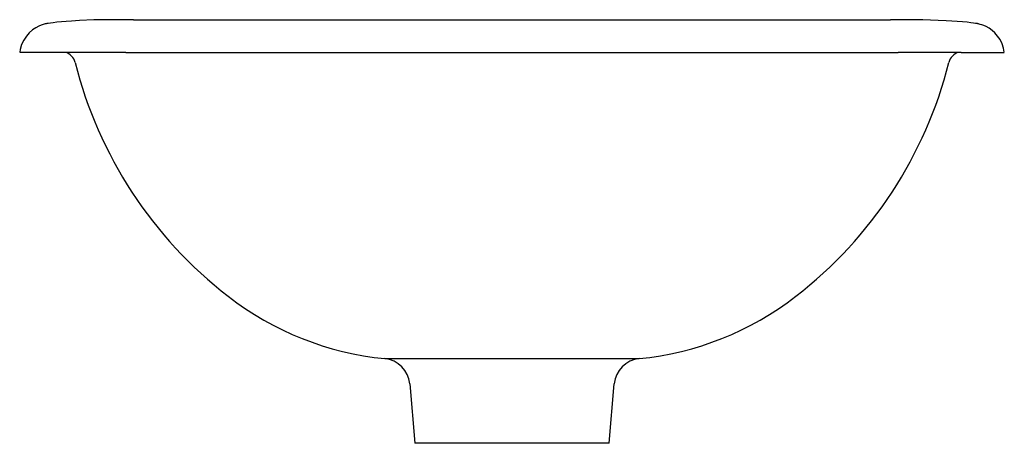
# Model space of a CAD drawing. Header units: millimetres. Extents: x 4766.912 to 4767.267, y 1843.731 to 1843.884.
import ezdxf

# ---------------------------------------------------------------- set-up
doc = ezdxf.new("R2010")
doc.units = ezdxf.units.MM
doc.layers.add('SANINDUSA', color=3, linetype='Continuous')

msp = doc.modelspace()

# ---------------------------------------------------------------- linework, layer by layer
at = {"layer": 'SANINDUSA'}
for p, q in [((4766.952757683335, 1843.883780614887), (4767.225650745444, 1843.883779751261)), ((4766.927290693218, 1843.872040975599), (4766.911704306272, 1843.872040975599)), ((4766.949917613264, 1843.872040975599), (4766.927290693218, 1843.872040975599)), ((4766.949917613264, 1843.872040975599), (4767.228490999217, 1843.872040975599)), ((4767.251117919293, 1843.872040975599), (4767.228490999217, 1843.872040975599)), ((4767.251117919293, 1843.872040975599), (4767.266704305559, 1843.872040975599)), ((4767.043351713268, 1843.761577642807), (4767.135056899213, 1843.761577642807)), ((4767.052327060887, 1843.752497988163), (4767.054204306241, 1843.731040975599)), ((4767.12420430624, 1843.731040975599), (4767.126081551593, 1843.752497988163)), ((4767.12420430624, 1843.731040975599), (4767.054204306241, 1843.731040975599))]:
    msp.add_line(p, q, dxfattribs=at)
at = {"layer": 'SANINDUSA', "flags": 128}
for points in [[(4766.938430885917, 1843.88377157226), (4766.933207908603, 1843.883474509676), (4766.930348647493, 1843.883318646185), (4766.928412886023, 1843.883179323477), (4766.92675094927, 1843.883038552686), (4766.925106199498, 1843.882878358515), (4766.923776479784, 1843.882730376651), (4766.922755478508, 1843.882602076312), (4766.922013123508, 1843.88249682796), (4766.921663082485, 1843.882440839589), (4766.921460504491, 1843.882405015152), (4766.921211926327, 1843.882356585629), (4766.920909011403, 1843.882290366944), (4766.920573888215, 1843.882207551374), (4766.920108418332, 1843.882075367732), (4766.919465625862, 1843.881858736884), (4766.91855366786, 1843.881479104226), (4766.917499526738, 1843.880923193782), (4766.916296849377, 1843.880108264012), (4766.91518006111, 1843.879132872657), (4766.914102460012, 1843.877912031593), (4766.913154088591, 1843.876475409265), (4766.912400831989, 1843.87486514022), (4766.911886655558, 1843.873128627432), (4766.911739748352, 1843.872055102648)], [(4767.266682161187, 1843.872061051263), (4767.266431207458, 1843.873517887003), (4767.265894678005, 1843.875151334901), (4767.265169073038, 1843.87662492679), (4767.264296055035, 1843.877925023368), (4767.263317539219, 1843.879043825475), (4767.262276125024, 1843.879979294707), (4767.261216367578, 1843.880734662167), (4767.26018953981, 1843.881316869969), (4767.259269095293, 1843.881732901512), (4767.258552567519, 1843.88199497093), (4767.258048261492, 1843.882149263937), (4767.257680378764, 1843.882246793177), (4767.257403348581, 1843.882312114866), (4767.257181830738, 1843.882359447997), (4767.256995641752, 1843.882395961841), (4767.256826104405, 1843.882426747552), (4767.256642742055, 1843.882457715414), (4767.256352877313, 1843.882503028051), (4767.255618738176, 1843.882606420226), (4767.254639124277, 1843.882729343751), (4767.253295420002, 1843.882878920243), (4767.251647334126, 1843.883039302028), (4767.249686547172, 1843.883203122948), (4767.247815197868, 1843.88333352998), (4767.245738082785, 1843.883447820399), (4767.242808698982, 1843.883580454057), (4767.237383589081, 1843.883816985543)]]:
    msp.add_lwpolyline(points, dxfattribs=at)
at = {"layer": 'SANINDUSA'}
for centre, radius, start, end in [((4766.940878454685, 1843.826456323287), 0.05736748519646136, 89.44435806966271, 92.44525166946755), ((4766.944551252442, 1843.172210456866), 0.7116174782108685, 89.33924573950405, 90.2509228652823), ((4767.233620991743, 1843.220865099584), 0.6629625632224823, 89.6748200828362, 90.68883600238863), ((4766.92694618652, 1843.867355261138), 0.004832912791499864, 12.58944132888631, 75.82271423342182), ((4767.251506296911, 1843.86729788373), 0.004908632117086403, 104.9223536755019, 166.7429409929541), ((4767.081370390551, 1843.906108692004), 0.1543592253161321, 194.1382384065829, 232.235950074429), ((4767.09703822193, 1843.906108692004), 0.1543592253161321, 307.764049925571, 345.8705936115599), ((4767.054204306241, 1843.871040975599), 0.1100000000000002, 232.235950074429, 264.3379911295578), ((4767.12420430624, 1843.871040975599), 0.1100000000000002, 275.6620088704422, 307.764049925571), ((4767.042365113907, 1843.751626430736), 0.009999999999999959, 4.999999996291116, 84.33799112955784), ((4767.136043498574, 1843.751626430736), 0.009999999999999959, 95.6620088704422, 175.0000000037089)]:
    msp.add_arc(centre, radius, start, end, dxfattribs=at)

doc.saveas('drawing.dxf')
